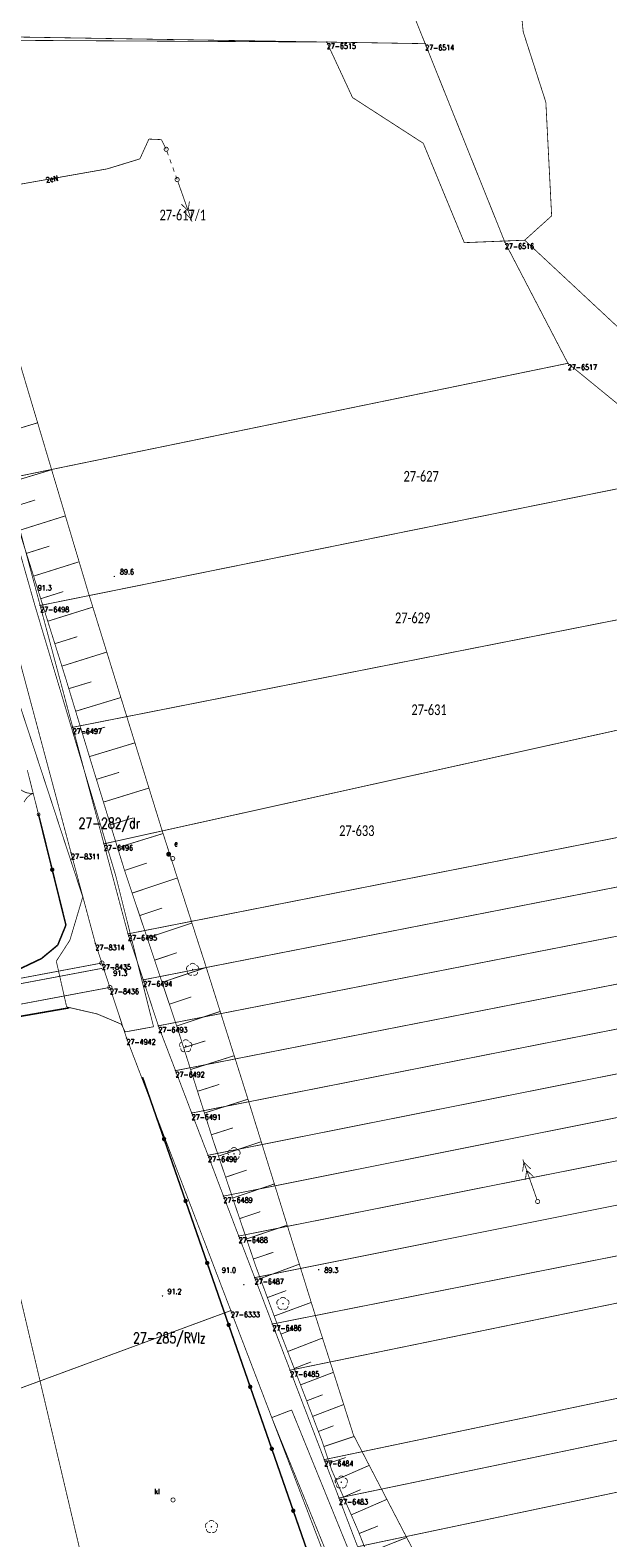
# Model space of a CAD drawing. Header units: metres. Extents: x 7542868 to 7543897, y 5828496 to 5830561.
# Tile 118 of 122: x 7543391 to 7543459, y 5830287 to 5830464. Entities that reach past the tile are written whole.
import ezdxf
from ezdxf.enums import TextEntityAlignment as Align

# ---------------------------------------------------------------- set-up
doc = ezdxf.new("R2010")
doc.units = ezdxf.units.M
doc.header["$MEASUREMENT"] = 0
for name, color, linetype in [('BDOT500_BUBZ_L_1', 7, 'Continuous'), ('BDOT500_KTJZ_L_0', 7, 'Continuous'), ('BDOT500_KTOK_L_1', 7, 'Continuous'), ('BDOT500_KTOK_L_4', 7, 'Continuous'), ('BDOT500_OBOP_T_1', 7, 'Continuous'), ('BDOT500_RTPW_T_0', 7, 'Continuous'), ('GESUT_SUPE_E_T_3', 7, 'Continuous'), ('GESUT_SUPE_L_2', 7, 'Continuous'), ('GESUT_SUPE_L_3', 7, 'Continuous'), ('GESUT_SUPP_L_6', 7, 'Continuous'), ('GESUT_SUSM_L_4', 7, 'Continuous'), ('GESUT_SUSM_T_3', 7, 'Continuous'), ('GESUT_SUUE_E_T_7', 7, 'Continuous'), ('GESUT_SUUE_T_8', 7, 'Continuous'), ('GESUT_SUUK_E_T_3', 7, 'Continuous'), ('GESUT_SUUK_T_2', 7, 'Continuous'), ('GESUT_SUUK_T_4', 7, 'Continuous'), ('GLOWNA_BAZA_DZIALKI', 7, 'Continuous'), ('GLOWNA_BAZA_NUMERY_PUNKTOW', 7, 'Continuous'), ('GLOWNA_BAZA_PUNKTY', 7, 'Continuous'), ('SZUMIN_511-1_DROGA_POM_UZUPEL__', 7, 'Continuous')]:
    doc.layers.add(name, color=color, linetype=linetype)
doc.layers.add('Numery_dzialek', color=7, linetype='Continuous', lineweight=13)
doc.styles.add('Legend', font='calibri.ttf')
doc.styles.add('STYL_ARIAL', font='simplex', dxfattribs={"width": 0.75, "oblique": 0.1})

msp = doc.modelspace()

# ---------------------------------------------------------------- linework, layer by layer
at = {"layer": 'BDOT500_BUBZ_L_1', "color": 7, "const_width": 0.09}
for points in [[(7543398.1219, 5830398.4174), (7543383.8247, 5830446.3355)], [(7543386.6809, 5830416.5316), (7543392.2163, 5830418.2104)], [(7543388.354, 5830411.0149), (7543393.8646, 5830412.6861)], [(7543389.146, 5830408.4033), (7543392.8003, 5830396.809)], [(7543389.1891, 5830408.2667), (7543391.9285, 5830409.1301)], [(7543390.0459, 5830405.5481), (7543395.483, 5830407.2618)], [(7543390.8962, 5830402.8503), (7543393.594, 5830403.7006)], [(7543391.74, 5830400.173), (7543397.0946, 5830401.8606)], [(7543392.5774, 5830397.5161), (7543395.2342, 5830398.3535)], [(7543406.8959, 5830370.1033), (7543398.1219, 5830398.4174)], [(7543392.8003, 5830396.809), (7543395.512, 5830388.1572)], [(7543393.4089, 5830394.8672), (7543398.7074, 5830396.528)], [(7543394.2379, 5830392.2222), (7543396.8829, 5830393.0513)], [(7543395.0656, 5830389.5815), (7543400.347, 5830391.2369)], [(7543395.512, 5830388.1572), (7543398.5837, 5830378.0308)], [(7543395.8825, 5830386.936), (7543398.5321, 5830387.7397)], [(7543396.6886, 5830384.2784), (7543402.0037, 5830385.8907)], [(7543397.4971, 5830381.6129), (7543400.1627, 5830382.4214)], [(7543398.3081, 5830378.9393), (7543403.6552, 5830380.5612)], [(7543398.5837, 5830378.0308), (7543402.4301, 5830365.5729)], [(7543399.1289, 5830376.2648), (7543401.802, 5830377.0902)], [(7543399.9547, 5830373.5904), (7543405.3036, 5830375.2419)], [(7543400.7808, 5830370.9145), (7543403.4567, 5830371.7407)], [(7543401.6078, 5830368.2361), (7543406.9647, 5830369.89)], [(7543412.0529, 5830354.1085), (7543406.8959, 5830370.1033)], [(7543402.4301, 5830365.5729), (7543404.4172, 5830359.6409)], [(7543402.4405, 5830365.5417), (7543405.0636, 5830366.4204)], [(7543403.3313, 5830362.8825), (7543408.6496, 5830364.6641)], [(7543404.2171, 5830360.2384), (7543406.8612, 5830361.1241)], [(7543404.4172, 5830359.6409), (7543408.7805, 5830346.5984)], [(7543405.0972, 5830357.6085), (7543410.3571, 5830359.3682)], [(7543405.9722, 5830354.9928), (7543408.5879, 5830355.8679)], [(7543406.8425, 5830352.3914), (7543412.0453, 5830354.132)], [(7543417.0559, 5830338.2913), (7543412.0529, 5830354.1085)], [(7543407.7057, 5830349.8112), (7543410.2859, 5830350.6744)], [(7543408.5618, 5830347.2521), (7543413.68, 5830348.9644)], [(7543408.7805, 5830346.5984), (7543412.8403, 5830333.831)], [(7543409.3871, 5830344.6909), (7543411.9515, 5830345.5063)], [(7543410.2019, 5830342.1285), (7543415.3267, 5830343.7581)], [(7543411.016, 5830339.568), (7543413.5765, 5830340.3822)], [(7543411.8296, 5830337.0095), (7543416.9466, 5830338.6366)], [(7543424.8719, 5830313.1738), (7543417.0559, 5830338.2913)], [(7543412.6409, 5830334.4581), (7543415.1923, 5830335.2694)], [(7543412.8403, 5830333.831), (7543417.8486, 5830319.0337)], [(7543413.4794, 5830331.9428), (7543418.5024, 5830333.6429)], [(7543414.3191, 5830329.4619), (7543416.7999, 5830330.3016)], [(7543415.1485, 5830327.0113), (7543420.0498, 5830328.6702)], [(7543415.9678, 5830324.5905), (7543418.3886, 5830325.4099)], [(7543416.7772, 5830322.1993), (7543421.5596, 5830323.818)], [(7543417.5766, 5830319.8372), (7543419.9387, 5830320.6367)], [(7543417.8486, 5830319.0337), (7543420.7511, 5830311.1798)], [(7543418.4018, 5830317.5368), (7543422.9869, 5830319.2313)], [(7543419.2274, 5830315.3028), (7543421.4615, 5830316.1284)], [(7543420.032, 5830313.1257), (7543424.3861, 5830314.7349)], [(7543429.349, 5830299.1354), (7543424.8719, 5830313.1738)], [(7543420.7511, 5830311.1798), (7543423.1146, 5830305.0778)], [(7543420.8197, 5830311.0029), (7543422.9311, 5830311.8207)], [(7543421.6133, 5830308.9538), (7543425.7115, 5830310.5411)], [(7543422.3835, 5830306.9652), (7543424.3721, 5830307.7354)], [(7543423.1146, 5830305.0778), (7543425.6361, 5830298.4693)], [(7543423.1306, 5830305.0357), (7543426.9968, 5830306.5109)], [(7543423.8482, 5830303.1552), (7543425.7288, 5830303.8727)], [(7543424.5462, 5830301.3257), (7543428.2052, 5830302.7218)], [(7543425.2254, 5830299.5459), (7543427.0051, 5830300.225)], [(7543425.6361, 5830298.4693), (7543426.7744, 5830295.0546)], [(7543425.8667, 5830297.7778), (7543429.4361, 5830298.9676)], [(7543436.6338, 5830285.0969), (7543429.349, 5830299.1354)], [(7543426.5127, 5830295.8397), (7543428.4507, 5830296.4857)], [(7543426.7744, 5830295.0546), (7543429.8097, 5830288.0828)], [(7543427.295, 5830293.8589), (7543431.2039, 5830295.5608)], [(7543428.1759, 5830291.8355), (7543430.1993, 5830292.7164)], [(7543429.0879, 5830289.7406), (7543433.2776, 5830291.5647)], [(7543429.8097, 5830288.0828), (7543434.4576, 5830276.4157)], [(7543430.0218, 5830287.5504), (7543432.2339, 5830288.4317)], [(7543430.9494, 5830285.222), (7543435.6062, 5830287.0772)]]:
    msp.add_lwpolyline(points, dxfattribs=at)
at = {"layer": 'BDOT500_KTJZ_L_0', "color": 7, "const_width": 0.09}
for points in [[(7543378.4286, 5830444.2276), (7543391.9016, 5830396.7042)], [(7543397.5212, 5830362.4282), (7543385.8003, 5830398.192)], [(7543391.9016, 5830396.7042), (7543401.3943, 5830364.9456)], [(7543401.3943, 5830364.9456), (7543405.8447, 5830347.1639)], [(7543396.0064, 5830357.3369), (7543397.5212, 5830362.4282)], [(7543394.4133, 5830354.8754), (7543396.0064, 5830357.3369)], [(7543395.631, 5830349.4931), (7543394.4133, 5830354.8754)], [(7543399.2173, 5830348.6679), (7543395.631, 5830349.4931)], [(7543402.0461, 5830347.4675), (7543399.2173, 5830348.6679)], [(7543402.5229, 5830346.5557), (7543402.0461, 5830347.4675)], [(7543402.5229, 5830346.5557), (7543405.8447, 5830347.1639)], [(7543419.74, 5830301.18), (7543422.08, 5830302.08)], [(7543422.08, 5830302.08), (7543428.69, 5830285.82)], [(7543426.39, 5830284.8), (7543419.74, 5830301.18)]]:
    msp.add_lwpolyline(points, dxfattribs=at)
at = {"layer": 'BDOT500_KTOK_L_1', "color": 7, "const_width": 0.09}
for points in [[(7543391.5112, 5830375.3502), (7543391.0063, 5830377.3451)], [(7543391.6952, 5830374.6231), (7543391.3112, 5830374.6181), (7543390.9333, 5830374.6865), (7543390.5755, 5830374.826), (7543390.2509, 5830375.0312)], [(7543390.6189, 5830373.5771), (7543390.8068, 5830373.912), (7543391.0552, 5830374.2049), (7543391.355, 5830374.4448), (7543391.6952, 5830374.6231)], [(7543391.8792, 5830373.896), (7543391.5112, 5830375.3502)], [(7543392.3227, 5830372.1435), (7543391.8179, 5830374.1384)], [(7543392.1882, 5830372.0395), (7543392.1529, 5830372.1503), (7543392.197, 5830372.2579), (7543392.3, 5830372.3119), (7543392.4136, 5830372.2872), (7543392.4847, 5830372.1952), (7543392.48, 5830372.079), (7543392.4018, 5830371.9929), (7543392.2865, 5830371.9774), (7543392.1882, 5830372.0395)]]:
    msp.add_lwpolyline(points, dxfattribs=at)
at = {"layer": 'BDOT500_KTOK_L_4', "color": 7, "const_width": 0.175}
for points in [[(7543392.3227, 5830372.1435), (7543393.9333, 5830365.6337)], [(7543393.7988, 5830365.5297), (7543393.7635, 5830365.6405), (7543393.8076, 5830365.7481), (7543393.9105, 5830365.8022), (7543394.0242, 5830365.7774), (7543394.0953, 5830365.6854), (7543394.0906, 5830365.5692), (7543394.0124, 5830365.4832), (7543393.8971, 5830365.4676), (7543393.7988, 5830365.5297)], [(7543393.9333, 5830365.6337), (7543395.5439, 5830359.1239)], [(7543395.5439, 5830359.1239), (7543394.5802, 5830356.7669)], [(7543394.5802, 5830356.7669), (7543392.6709, 5830355.1833)], [(7543392.6709, 5830355.1833), (7543390.0691, 5830353.945)], [(7543388.2299, 5830348.0463), (7543395.9318, 5830349.3852)], [(7543407.0822, 5830333.9522), (7543404.55, 5830341.24)], [(7543406.9477, 5830333.8483), (7543406.9124, 5830333.959), (7543406.9565, 5830334.0666), (7543407.0594, 5830334.1207), (7543407.1731, 5830334.0959), (7543407.2442, 5830334.0039), (7543407.2395, 5830333.8877), (7543407.1612, 5830333.8017), (7543407.046, 5830333.7861), (7543406.9477, 5830333.8483)], [(7543409.6144, 5830326.6644), (7543407.0822, 5830333.9522)], [(7543409.4799, 5830326.5605), (7543409.4446, 5830326.6713), (7543409.4887, 5830326.7789), (7543409.5917, 5830326.8329), (7543409.7053, 5830326.8081), (7543409.7764, 5830326.7161), (7543409.7717, 5830326.5999), (7543409.6935, 5830326.5139), (7543409.5782, 5830326.4983), (7543409.4799, 5830326.5605)], [(7543412.1467, 5830319.3767), (7543409.6144, 5830326.6644)], [(7543412.0122, 5830319.2727), (7543411.9768, 5830319.3835), (7543412.0209, 5830319.4911), (7543412.1239, 5830319.5451), (7543412.2375, 5830319.5204), (7543412.3086, 5830319.4284), (7543412.304, 5830319.3122), (7543412.2257, 5830319.2262), (7543412.1105, 5830319.2106), (7543412.0122, 5830319.2727)], [(7543414.6789, 5830312.0889), (7543412.1467, 5830319.3767)], [(7543414.5444, 5830311.9849), (7543414.509, 5830312.0957), (7543414.5532, 5830312.2033), (7543414.6561, 5830312.2574), (7543414.7697, 5830312.2326), (7543414.8408, 5830312.1406), (7543414.8362, 5830312.0244), (7543414.7579, 5830311.9384), (7543414.6427, 5830311.9228), (7543414.5444, 5830311.9849)], [(7543417.2111, 5830304.8011), (7543414.6789, 5830312.0889)], [(7543417.0766, 5830304.6972), (7543417.0412, 5830304.8079), (7543417.0854, 5830304.9155), (7543417.1883, 5830304.9696), (7543417.3019, 5830304.9448), (7543417.3731, 5830304.8528), (7543417.3684, 5830304.7366), (7543417.2901, 5830304.6506), (7543417.1749, 5830304.635), (7543417.0766, 5830304.6972)], [(7543419.7433, 5830297.5133), (7543417.2111, 5830304.8011)], [(7543419.6088, 5830297.4094), (7543419.5735, 5830297.5202), (7543419.6176, 5830297.6277), (7543419.7206, 5830297.6818), (7543419.8342, 5830297.657), (7543419.9053, 5830297.565), (7543419.9006, 5830297.4488), (7543419.8224, 5830297.3628), (7543419.7071, 5830297.3472), (7543419.6088, 5830297.4094)], [(7543422.2756, 5830290.2256), (7543419.7433, 5830297.5133)], [(7543422.141, 5830290.1216), (7543422.1057, 5830290.2324), (7543422.1498, 5830290.34), (7543422.2528, 5830290.394), (7543422.3664, 5830290.3693), (7543422.4375, 5830290.2772), (7543422.4328, 5830290.161), (7543422.3546, 5830290.075), (7543422.2393, 5830290.0595), (7543422.141, 5830290.1216)], [(7543424.8078, 5830282.9378), (7543422.2756, 5830290.2256)]]:
    msp.add_lwpolyline(points, dxfattribs=at)
at = {"layer": 'BDOT500_OBOP_T_1', "color": 3, "const_width": 0.09}
for points in [[(7543410.1174, 5830354.4523), (7543410.2546, 5830354.589), (7543410.4417, 5830354.639), (7543410.6288, 5830354.589), (7543410.766, 5830354.4523)], [(7543409.8058, 5830353.7546), (7543409.7182, 5830353.9273), (7543409.7284, 5830354.1207), (7543409.8338, 5830354.2832), (7543410.0062, 5830354.3715)], [(7543410.373, 5830353.2426), (7543410.1817, 5830353.2127), (7543410.0009, 5830353.2822), (7543409.879, 5830353.4326), (7543409.8483, 5830353.6238)], [(7543410.4417, 5830353.934), (7543410.4736, 5830353.9208), (7543410.4867, 5830353.889), (7543410.4736, 5830353.8572), (7543410.4417, 5830353.844), (7543410.4099, 5830353.8572), (7543410.3967, 5830353.889), (7543410.4099, 5830353.9208), (7543410.4417, 5830353.934)], [(7543411.0352, 5830353.6238), (7543411.0045, 5830353.4326), (7543410.8826, 5830353.2822), (7543410.7018, 5830353.2127), (7543410.5105, 5830353.2426)], [(7543410.8773, 5830354.3715), (7543411.0497, 5830354.2832), (7543411.1551, 5830354.1207), (7543411.1653, 5830353.9273), (7543411.0777, 5830353.7546)], [(7543409.3064, 5830345.4572), (7543409.4436, 5830345.5939), (7543409.6307, 5830345.6439), (7543409.8178, 5830345.5939), (7543409.955, 5830345.4572)], [(7543408.9948, 5830344.7595), (7543408.9072, 5830344.9322), (7543408.9174, 5830345.1256), (7543409.0228, 5830345.2881), (7543409.1952, 5830345.3764)], [(7543409.562, 5830344.2475), (7543409.3706, 5830344.2176), (7543409.1899, 5830344.2871), (7543409.0679, 5830344.4375), (7543409.0373, 5830344.6287)], [(7543409.6307, 5830344.9389), (7543409.6625, 5830344.9257), (7543409.6757, 5830344.8939), (7543409.6625, 5830344.8621), (7543409.6307, 5830344.8489), (7543409.5989, 5830344.8621), (7543409.5857, 5830344.8939), (7543409.5989, 5830344.9257), (7543409.6307, 5830344.9389)], [(7543410.2242, 5830344.6287), (7543410.1935, 5830344.4375), (7543410.0715, 5830344.2871), (7543409.8908, 5830344.2176), (7543409.6995, 5830344.2475)], [(7543410.0663, 5830345.3764), (7543410.2387, 5830345.2881), (7543410.344, 5830345.1256), (7543410.3543, 5830344.9322), (7543410.2667, 5830344.7595)], [(7543414.672, 5830332.0779), (7543414.5844, 5830332.2506), (7543414.5946, 5830332.444), (7543414.7, 5830332.6065), (7543414.8724, 5830332.6948)], [(7543415.2392, 5830331.5659), (7543415.0479, 5830331.536), (7543414.8671, 5830331.6055), (7543414.7452, 5830331.7559), (7543414.7145, 5830331.9471)], [(7543414.9836, 5830332.7756), (7543415.1208, 5830332.9123), (7543415.3079, 5830332.9623), (7543415.495, 5830332.9123), (7543415.6322, 5830332.7756)], [(7543415.3079, 5830332.2573), (7543415.3398, 5830332.2441), (7543415.3529, 5830332.2123), (7543415.3398, 5830332.1804), (7543415.3079, 5830332.1673), (7543415.2761, 5830332.1804), (7543415.2629, 5830332.2123), (7543415.2761, 5830332.2441), (7543415.3079, 5830332.2573)], [(7543415.9014, 5830331.9471), (7543415.8707, 5830331.7559), (7543415.7488, 5830331.6055), (7543415.568, 5830331.536), (7543415.3767, 5830331.5659)], [(7543415.7435, 5830332.6948), (7543415.9159, 5830332.6065), (7543416.0213, 5830332.444), (7543416.0315, 5830332.2506), (7543415.9439, 5830332.0779)], [(7543420.423, 5830314.4564), (7543420.3354, 5830314.6291), (7543420.3456, 5830314.8225), (7543420.451, 5830314.985), (7543420.6234, 5830315.0732)], [(7543420.9902, 5830313.9444), (7543420.7988, 5830313.9144), (7543420.6181, 5830313.984), (7543420.4961, 5830314.1344), (7543420.4655, 5830314.3256)], [(7543420.7346, 5830315.1541), (7543420.8718, 5830315.2908), (7543421.0589, 5830315.3408), (7543421.246, 5830315.2908), (7543421.3832, 5830315.1541)], [(7543421.0589, 5830314.6357), (7543421.0907, 5830314.6225), (7543421.1039, 5830314.5907), (7543421.0907, 5830314.5589), (7543421.0589, 5830314.5457), (7543421.0271, 5830314.5589), (7543421.0139, 5830314.5907), (7543421.0271, 5830314.6225), (7543421.0589, 5830314.6357)], [(7543421.6524, 5830314.3256), (7543421.6217, 5830314.1344), (7543421.4997, 5830313.984), (7543421.319, 5830313.9144), (7543421.1277, 5830313.9444)], [(7543421.4945, 5830315.0732), (7543421.6668, 5830314.985), (7543421.7722, 5830314.8225), (7543421.7825, 5830314.6291), (7543421.6949, 5830314.4564)], [(7543427.5915, 5830294.1409), (7543427.7287, 5830294.2776), (7543427.9158, 5830294.3276), (7543428.1029, 5830294.2776), (7543428.2401, 5830294.1409)], [(7543427.2799, 5830293.4432), (7543427.1923, 5830293.616), (7543427.2025, 5830293.8093), (7543427.3079, 5830293.9718), (7543427.4803, 5830294.0601)], [(7543427.8471, 5830292.9312), (7543427.6558, 5830292.9013), (7543427.475, 5830292.9708), (7543427.353, 5830293.1212), (7543427.3224, 5830293.3124)], [(7543427.9158, 5830293.6226), (7543427.9476, 5830293.6094), (7543427.9608, 5830293.5776), (7543427.9476, 5830293.5458), (7543427.9158, 5830293.5326), (7543427.884, 5830293.5458), (7543427.8708, 5830293.5776), (7543427.884, 5830293.6094), (7543427.9158, 5830293.6226)], [(7543428.5093, 5830293.3124), (7543428.4786, 5830293.1212), (7543428.3566, 5830292.9708), (7543428.1759, 5830292.9013), (7543427.9846, 5830292.9312)], [(7543428.3514, 5830294.0601), (7543428.5238, 5830293.9718), (7543428.6291, 5830293.8093), (7543428.6394, 5830293.616), (7543428.5518, 5830293.4432)], [(7543412.3294, 5830288.9061), (7543412.4666, 5830289.0428), (7543412.6537, 5830289.0928), (7543412.8408, 5830289.0428), (7543412.978, 5830288.9061)], [(7543412.0177, 5830288.2084), (7543411.9301, 5830288.3811), (7543411.9403, 5830288.5745), (7543412.0457, 5830288.737), (7543412.2181, 5830288.8252)], [(7543412.5849, 5830287.6964), (7543412.3936, 5830287.6665), (7543412.2128, 5830287.736), (7543412.0909, 5830287.8864), (7543412.0602, 5830288.0776)], [(7543412.6537, 5830288.3877), (7543412.6855, 5830288.3746), (7543412.6987, 5830288.3427), (7543412.6855, 5830288.3109), (7543412.6537, 5830288.2977), (7543412.6218, 5830288.3109), (7543412.6087, 5830288.3427), (7543412.6218, 5830288.3746), (7543412.6537, 5830288.3877)], [(7543413.2471, 5830288.0776), (7543413.2164, 5830287.8864), (7543413.0945, 5830287.736), (7543412.9137, 5830287.6665), (7543412.7224, 5830287.6964)], [(7543413.0892, 5830288.8252), (7543413.2616, 5830288.737), (7543413.367, 5830288.5745), (7543413.3772, 5830288.3811), (7543413.2896, 5830288.2084)]]:
    msp.add_lwpolyline(points, dxfattribs=at)
at = {"layer": 'BDOT500_RTPW_T_0', "color": 7, "const_width": 0.075}
for points in [[(7543401.2842, 5830400.1298), (7543401.271, 5830400.098), (7543401.2392, 5830400.0848), (7543401.2074, 5830400.098), (7543401.1942, 5830400.1298), (7543401.2074, 5830400.1616), (7543401.2392, 5830400.1748), (7543401.271, 5830400.1616), (7543401.2842, 5830400.1298)], [(7543392.555, 5830396.72), (7543392.5418, 5830396.6882), (7543392.51, 5830396.675), (7543392.4782, 5830396.6882), (7543392.465, 5830396.72), (7543392.4782, 5830396.7518), (7543392.51, 5830396.765), (7543392.5418, 5830396.7518), (7543392.555, 5830396.72)], [(7543401.1559, 5830353.9319), (7543401.1427, 5830353.9001), (7543401.1109, 5830353.8869), (7543401.0791, 5830353.9001), (7543401.0659, 5830353.9319), (7543401.0791, 5830353.9637), (7543401.1109, 5830353.9769), (7543401.1427, 5830353.9637), (7543401.1559, 5830353.9319)], [(7543425.3058, 5830318.5848), (7543425.2926, 5830318.553), (7543425.2608, 5830318.5398), (7543425.229, 5830318.553), (7543425.2158, 5830318.5848), (7543425.229, 5830318.6166), (7543425.2608, 5830318.6298), (7543425.2926, 5830318.6166), (7543425.3058, 5830318.5848)], [(7543406.9445, 5830315.4964), (7543406.9313, 5830315.4646), (7543406.8995, 5830315.4514), (7543406.8677, 5830315.4646), (7543406.8545, 5830315.4964), (7543406.8677, 5830315.5282), (7543406.8995, 5830315.5414), (7543406.9313, 5830315.5282), (7543406.9445, 5830315.4964)], [(7543416.5068, 5830316.8132), (7543416.4936, 5830316.7814), (7543416.4618, 5830316.7682), (7543416.43, 5830316.7814), (7543416.4168, 5830316.8132), (7543416.43, 5830316.845), (7543416.4618, 5830316.8582), (7543416.4936, 5830316.845), (7543416.5068, 5830316.8132)]]:
    msp.add_lwpolyline(points, dxfattribs=at)
at = {"layer": 'GESUT_SUPE_L_2', "color": 1, "const_width": 0.09}
for points in [[(7543410.3668, 5830441.871), (7543408.7043, 5830446.5865)], [(7543409.9179, 5830443.1442), (7543409.1139, 5830443.921)], [(7543409.9179, 5830443.1442), (7543410.057, 5830444.2536)], [(7543410.2504, 5830442.2011), (7543410.3895, 5830443.3105)], [(7543410.2504, 5830442.2011), (7543409.4464, 5830442.9779)], [(7543450.9228, 5830326.8421), (7543449.2602, 5830331.5576)], [(7543449.2376, 5830330.1181), (7543449.3766, 5830331.2275)], [(7543450.1807, 5830330.4506), (7543449.3766, 5830331.2275)], [(7543449.5701, 5830329.175), (7543449.7091, 5830330.2844)], [(7543450.5132, 5830329.5075), (7543449.7091, 5830330.2844)]]:
    msp.add_lwpolyline(points, dxfattribs=at)
at = {"layer": 'GESUT_SUPE_L_3', "color": 1, "const_width": 0.09}
for points in [[(7543404.2405, 5830449.2581), (7543405.2975, 5830451.5859)], [(7543405.2975, 5830451.5859), (7543406.7731, 5830451.5221)], [(7543406.7731, 5830451.5221), (7543407.3311, 5830450.3888)], [(7543400.4231, 5830448.0854), (7543404.2405, 5830449.2581)], [(7543381.2167, 5830444.6951), (7543400.4231, 5830448.0854)]]:
    msp.add_lwpolyline(points, dxfattribs=at)
at = {"layer": 'GESUT_SUPP_L_6', "color": 30, "const_width": 0.09}
msp.add_lwpolyline([(7543345.6888, 5830343.842), (7543399.7848, 5830354.0305)], dxfattribs=at)
at = {"layer": 'GESUT_SUSM_L_4', "color": 7, "const_width": 0.09}
for points in [[(7543407.1333, 5830450.236), (7543407.082, 5830450.3672), (7543407.1099, 5830450.5053), (7543407.2079, 5830450.6064), (7543407.3451, 5830450.6385), (7543407.4778, 5830450.5913), (7543407.564, 5830450.4798), (7543407.5762, 5830450.3395), (7543407.5106, 5830450.2148), (7543407.388, 5830450.1454), (7543407.2474, 5830450.1533), (7543407.1333, 5830450.236)], [(7543407.4161, 5830450.1538), (7543407.5862, 5830449.6836)], [(7543407.7599, 5830449.2033), (7543407.9336, 5830448.7231)], [(7543408.1073, 5830448.2429), (7543408.281, 5830447.7627)], [(7543408.4233, 5830446.6694), (7543408.3721, 5830446.8006), (7543408.3999, 5830446.9387), (7543408.498, 5830447.0398), (7543408.6351, 5830447.0719), (7543408.7679, 5830447.0247), (7543408.854, 5830446.9133), (7543408.8662, 5830446.7729), (7543408.8006, 5830446.6483), (7543408.678, 5830446.5789), (7543408.5374, 5830446.5867), (7543408.4233, 5830446.6694)], [(7543408.4511, 5830447.2925), (7543408.6211, 5830446.8223)]]:
    msp.add_lwpolyline(points, dxfattribs=at)
at = {"layer": 'GESUT_SUSM_T_3', "color": 7, "const_width": 0.09}
for points in [[(7543408.1013, 5830367.2026), (7543408.2365, 5830367.1629), (7543408.3287, 5830367.0564), (7543408.3488, 5830366.917), (7543408.2903, 5830366.7889), (7543408.1718, 5830366.7127), (7543408.0309, 5830366.7127), (7543407.9124, 5830366.7889), (7543407.8539, 5830366.917), (7543407.8739, 5830367.0564), (7543407.9662, 5830367.1629), (7543408.1013, 5830367.2026)], [(7543451.0059, 5830326.8563), (7543451.1411, 5830326.8166), (7543451.2333, 5830326.7102), (7543451.2534, 5830326.5707), (7543451.1949, 5830326.4426), (7543451.0764, 5830326.3664), (7543450.9355, 5830326.3664), (7543450.817, 5830326.4426), (7543450.7585, 5830326.5707), (7543450.7785, 5830326.7102), (7543450.8708, 5830326.8166), (7543451.0059, 5830326.8563)]]:
    msp.add_lwpolyline(points, dxfattribs=at)
at = {"layer": 'GESUT_SUUE_T_8', "color": 7, "const_width": 0.09}
for points in [[(7543407.6231, 5830367.7063), (7543407.7583, 5830367.6666), (7543407.8506, 5830367.5602), (7543407.8706, 5830367.4207), (7543407.8121, 5830367.2926), (7543407.6936, 5830367.2164), (7543407.5527, 5830367.2164), (7543407.4342, 5830367.2926), (7543407.3757, 5830367.4207), (7543407.3957, 5830367.5602), (7543407.488, 5830367.6666), (7543407.6231, 5830367.7063)], [(7543407.6231, 5830367.6813), (7543407.7554, 5830367.6383), (7543407.8371, 5830367.5258), (7543407.8371, 5830367.3868), (7543407.7554, 5830367.2743), (7543407.6231, 5830367.2313), (7543407.4909, 5830367.2743), (7543407.4092, 5830367.3868), (7543407.4092, 5830367.5258), (7543407.4909, 5830367.6383), (7543407.6231, 5830367.6813)], [(7543407.6231, 5830367.6563), (7543407.7517, 5830367.6095), (7543407.8201, 5830367.491), (7543407.7964, 5830367.3563), (7543407.6916, 5830367.2684), (7543407.5547, 5830367.2684), (7543407.4499, 5830367.3563), (7543407.4262, 5830367.491), (7543407.4946, 5830367.6095), (7543407.6231, 5830367.6563)], [(7543407.6231, 5830367.6313), (7543407.7356, 5830367.5904), (7543407.7955, 5830367.4867), (7543407.7747, 5830367.3688), (7543407.683, 5830367.2919), (7543407.5633, 5830367.2919), (7543407.4716, 5830367.3688), (7543407.4508, 5830367.4867), (7543407.5107, 5830367.5904), (7543407.6231, 5830367.6313)], [(7543407.6231, 5830367.6063), (7543407.7292, 5830367.5624), (7543407.7731, 5830367.4563), (7543407.7292, 5830367.3502), (7543407.6231, 5830367.3063), (7543407.5171, 5830367.3502), (7543407.4731, 5830367.4563), (7543407.5171, 5830367.5624), (7543407.6231, 5830367.6063)], [(7543407.6231, 5830367.5813), (7543407.7115, 5830367.5447), (7543407.7481, 5830367.4563), (7543407.7115, 5830367.3679), (7543407.6231, 5830367.3313), (7543407.5348, 5830367.3679), (7543407.4981, 5830367.4563), (7543407.5348, 5830367.5447), (7543407.6231, 5830367.5813)], [(7543407.6231, 5830367.5563), (7543407.6939, 5830367.527), (7543407.7231, 5830367.4563), (7543407.6939, 5830367.3856), (7543407.6231, 5830367.3563), (7543407.5524, 5830367.3856), (7543407.5231, 5830367.4563), (7543407.5524, 5830367.527), (7543407.6231, 5830367.5563)], [(7543407.6231, 5830367.5313), (7543407.6762, 5830367.5093), (7543407.6981, 5830367.4563), (7543407.6762, 5830367.4033), (7543407.6231, 5830367.3813), (7543407.5701, 5830367.4033), (7543407.5481, 5830367.4563), (7543407.5701, 5830367.5093), (7543407.6231, 5830367.5313)], [(7543407.6231, 5830367.5063), (7543407.6585, 5830367.4917), (7543407.6731, 5830367.4563), (7543407.6585, 5830367.421), (7543407.6231, 5830367.4063), (7543407.5878, 5830367.421), (7543407.5731, 5830367.4563), (7543407.5878, 5830367.4917), (7543407.6231, 5830367.5063)], [(7543407.6231, 5830367.4813), (7543407.6408, 5830367.474), (7543407.6481, 5830367.4563), (7543407.6408, 5830367.4386), (7543407.6231, 5830367.4313), (7543407.6055, 5830367.4386), (7543407.5981, 5830367.4563), (7543407.6055, 5830367.474), (7543407.6231, 5830367.4813)], [(7543407.6231, 5830367.4635), (7543407.6282, 5830367.4614), (7543407.6303, 5830367.4563), (7543407.6282, 5830367.4513), (7543407.6231, 5830367.4492), (7543407.6181, 5830367.4513), (7543407.616, 5830367.4563), (7543407.6181, 5830367.4614), (7543407.6231, 5830367.4635)]]:
    msp.add_lwpolyline(points, dxfattribs=at)
at = {"layer": 'GESUT_SUUK_T_2', "color": 34, "const_width": 0.09}
msp.add_lwpolyline([(7543408.1369, 5830291.7414), (7543408.272, 5830291.7017), (7543408.3643, 5830291.5953), (7543408.3843, 5830291.4558), (7543408.3258, 5830291.3277), (7543408.2073, 5830291.2515), (7543408.0664, 5830291.2515), (7543407.9479, 5830291.3277), (7543407.8894, 5830291.4558), (7543407.9095, 5830291.5953), (7543408.0017, 5830291.7017), (7543408.1369, 5830291.7414)], dxfattribs=at)
at = {"layer": 'GESUT_SUUK_T_4', "color": 7, "const_width": 0.09}
msp.add_lwpolyline([(7543408.1369, 5830291.7414), (7543408.272, 5830291.7017), (7543408.3643, 5830291.5953), (7543408.3843, 5830291.4558), (7543408.3258, 5830291.3277), (7543408.2073, 5830291.2515), (7543408.0664, 5830291.2515), (7543407.9479, 5830291.3277), (7543407.8894, 5830291.4558), (7543407.9095, 5830291.5953), (7543408.0017, 5830291.7017), (7543408.1369, 5830291.7414)], dxfattribs=at)
at = {"layer": 'GLOWNA_BAZA_DZIALKI', "color": 92, "lineweight": 20, "const_width": 0.09}
for points in [[(7543437.78, 5830462.81), (7543405.34, 5830543.54)], [(7543382.62, 5830463.71), (7543426.21, 5830463)], [(7543426.21, 5830463), (7543437.78, 5830462.81)], [(7543447.16, 5830439.44), (7543437.78, 5830462.81)], [(7543454.56, 5830425.21), (7543447.16, 5830439.44)], [(7543388.53, 5830411.62), (7543454.56, 5830425.21)], [(7543454.56, 5830425.21), (7543470.19, 5830412.43)], [(7543392.51, 5830396.72), (7543388.53, 5830411.62)], [(7543392.51, 5830396.72), (7543470.19, 5830412.43)], [(7543404.63, 5830352.68), (7543689.03, 5830408.42)], [(7543406.41, 5830347.27), (7543692.17, 5830403.14)], [(7543396.34, 5830382.39), (7543482.3, 5830399.36)], [(7543396.14, 5830367.64), (7543387.87, 5830398.59)], [(7543408.43, 5830342), (7543695.12, 5830398.22)], [(7543396.34, 5830382.39), (7543392.51, 5830396.72)], [(7543410.33, 5830337.01), (7543697.75, 5830393.82)], [(7543412.25, 5830332.04), (7543700.38, 5830389.42)], [(7543400.01, 5830368.68), (7543486.19, 5830387.77)], [(7543414.07, 5830327.24), (7543702.91, 5830384.91)], [(7543400.01, 5830368.68), (7543396.34, 5830382.39)], [(7543415.86, 5830322.54), (7543705.54, 5830380.2)], [(7543402.84, 5830358.09), (7543490.37, 5830375.33)], [(7543417.74, 5830317.65), (7543708.03, 5830375.77)], [(7543419.82, 5830312.19), (7543711.35, 5830369.86)], [(7543399.01, 5830356.95), (7543396.14, 5830367.64)], [(7543402.84, 5830358.09), (7543400.01, 5830368.68)], [(7543421.9, 5830306.76), (7543713.19, 5830366.57)], [(7543404.63, 5830352.68), (7543402.84, 5830358.09)], [(7543399.77, 5830354.66), (7543399.01, 5830356.95)], [(7543425.92, 5830296.24), (7543718.32, 5830357.45)], [(7543354.27, 5830346.11), (7543399.77, 5830354.66)], [(7543400.71, 5830351.79), (7543399.77, 5830354.66)], [(7543427.65, 5830291.73), (7543720.94, 5830352.76)], [(7543400.71, 5830351.79), (7543358.62, 5830343.88)], [(7543402.67, 5830345.84), (7543400.71, 5830351.79)], [(7543406.41, 5830347.27), (7543404.63, 5830352.68)], [(7543429.84, 5830285.99), (7543723.72, 5830347.8)], [(7543414.93, 5830313.77), (7543402.67, 5830345.84)], [(7543408.43, 5830342), (7543406.41, 5830347.27)], [(7543410.33, 5830337.01), (7543408.43, 5830342)], [(7543412.25, 5830332.04), (7543410.33, 5830337.01)], [(7543414.07, 5830327.24), (7543412.25, 5830332.04)], [(7543415.86, 5830322.54), (7543414.07, 5830327.24)], [(7543417.74, 5830317.65), (7543415.86, 5830322.54)], [(7543419.82, 5830312.19), (7543417.74, 5830317.65)], [(7543369.65, 5830297.06), (7543414.93, 5830313.77)], [(7543430.72, 5830272.48), (7543414.93, 5830313.77)], [(7543421.9, 5830306.76), (7543419.82, 5830312.19)], [(7543425.92, 5830296.24), (7543421.9, 5830306.76)], [(7543427.65, 5830291.73), (7543425.92, 5830296.24)], [(7543429.84, 5830285.99), (7543427.65, 5830291.73)]]:
    msp.add_lwpolyline(points, dxfattribs=at)
at = {"layer": 'GLOWNA_BAZA_PUNKTY', "color": 7, "const_width": 0.09}
for points in [[(7543426.21, 5830463.045), (7543426.2418, 5830463.0318), (7543426.255, 5830463), (7543426.2418, 5830462.9682), (7543426.21, 5830462.955), (7543426.1782, 5830462.9682), (7543426.165, 5830463), (7543426.1782, 5830463.0318), (7543426.21, 5830463.045)], [(7543437.78, 5830462.855), (7543437.8118, 5830462.8418), (7543437.825, 5830462.81), (7543437.8118, 5830462.7782), (7543437.78, 5830462.765), (7543437.7482, 5830462.7782), (7543437.735, 5830462.81), (7543437.7482, 5830462.8418), (7543437.78, 5830462.855)], [(7543447.16, 5830439.485), (7543447.1918, 5830439.4718), (7543447.205, 5830439.44), (7543447.1918, 5830439.4082), (7543447.16, 5830439.395), (7543447.1282, 5830439.4082), (7543447.115, 5830439.44), (7543447.1282, 5830439.4718), (7543447.16, 5830439.485)], [(7543454.56, 5830425.255), (7543454.5918, 5830425.2418), (7543454.605, 5830425.21), (7543454.5918, 5830425.1782), (7543454.56, 5830425.165), (7543454.5282, 5830425.1782), (7543454.515, 5830425.21), (7543454.5282, 5830425.2418), (7543454.56, 5830425.255)], [(7543392.51, 5830396.765), (7543392.5418, 5830396.7518), (7543392.555, 5830396.72), (7543392.5418, 5830396.6882), (7543392.51, 5830396.675), (7543392.4782, 5830396.6882), (7543392.465, 5830396.72), (7543392.4782, 5830396.7518), (7543392.51, 5830396.765)], [(7543396.34, 5830382.435), (7543396.3718, 5830382.4218), (7543396.385, 5830382.39), (7543396.3718, 5830382.3582), (7543396.34, 5830382.345), (7543396.3082, 5830382.3582), (7543396.295, 5830382.39), (7543396.3082, 5830382.4218), (7543396.34, 5830382.435)], [(7543400.01, 5830368.725), (7543400.0418, 5830368.7118), (7543400.055, 5830368.68), (7543400.0418, 5830368.6482), (7543400.01, 5830368.635), (7543399.9782, 5830368.6482), (7543399.965, 5830368.68), (7543399.9782, 5830368.7118), (7543400.01, 5830368.725)], [(7543396.14, 5830367.685), (7543396.1718, 5830367.6718), (7543396.185, 5830367.64), (7543396.1718, 5830367.6082), (7543396.14, 5830367.595), (7543396.1082, 5830367.6082), (7543396.095, 5830367.64), (7543396.1082, 5830367.6718), (7543396.14, 5830367.685)], [(7543402.84, 5830358.135), (7543402.8718, 5830358.1218), (7543402.885, 5830358.09), (7543402.8718, 5830358.0582), (7543402.84, 5830358.045), (7543402.8082, 5830358.0582), (7543402.795, 5830358.09), (7543402.8082, 5830358.1218), (7543402.84, 5830358.135)], [(7543399.01, 5830356.995), (7543399.0418, 5830356.9818), (7543399.055, 5830356.95), (7543399.0418, 5830356.9182), (7543399.01, 5830356.905), (7543398.9782, 5830356.9182), (7543398.965, 5830356.95), (7543398.9782, 5830356.9818), (7543399.01, 5830356.995)], [(7543399.77, 5830354.91), (7543399.9052, 5830354.8703), (7543399.9974, 5830354.7639), (7543400.0175, 5830354.6244), (7543399.9589, 5830354.4963), (7543399.8404, 5830354.4201), (7543399.6996, 5830354.4201), (7543399.5811, 5830354.4963), (7543399.5225, 5830354.6244), (7543399.5426, 5830354.7639), (7543399.6348, 5830354.8703), (7543399.77, 5830354.91)], [(7543404.63, 5830352.725), (7543404.6618, 5830352.7118), (7543404.675, 5830352.68), (7543404.6618, 5830352.6482), (7543404.63, 5830352.635), (7543404.5982, 5830352.6482), (7543404.585, 5830352.68), (7543404.5982, 5830352.7118), (7543404.63, 5830352.725)], [(7543400.71, 5830352.04), (7543400.8452, 5830352.0003), (7543400.9374, 5830351.8939), (7543400.9575, 5830351.7544), (7543400.8989, 5830351.6263), (7543400.7804, 5830351.5501), (7543400.6396, 5830351.5501), (7543400.5211, 5830351.6263), (7543400.4625, 5830351.7544), (7543400.4826, 5830351.8939), (7543400.5748, 5830352.0003), (7543400.71, 5830352.04)], [(7543402.67, 5830345.885), (7543402.7018, 5830345.8718), (7543402.715, 5830345.84), (7543402.7018, 5830345.8082), (7543402.67, 5830345.795), (7543402.6382, 5830345.8082), (7543402.625, 5830345.84), (7543402.6382, 5830345.8718), (7543402.67, 5830345.885)], [(7543406.41, 5830347.315), (7543406.4418, 5830347.3018), (7543406.455, 5830347.27), (7543406.4418, 5830347.2382), (7543406.41, 5830347.225), (7543406.3782, 5830347.2382), (7543406.365, 5830347.27), (7543406.3782, 5830347.3018), (7543406.41, 5830347.315)], [(7543408.43, 5830342.045), (7543408.4618, 5830342.0318), (7543408.475, 5830342), (7543408.4618, 5830341.9682), (7543408.43, 5830341.955), (7543408.3982, 5830341.9682), (7543408.385, 5830342), (7543408.3982, 5830342.0318), (7543408.43, 5830342.045)], [(7543410.33, 5830337.055), (7543410.3618, 5830337.0418), (7543410.375, 5830337.01), (7543410.3618, 5830336.9782), (7543410.33, 5830336.965), (7543410.2982, 5830336.9782), (7543410.285, 5830337.01), (7543410.2982, 5830337.0418), (7543410.33, 5830337.055)], [(7543412.25, 5830332.085), (7543412.2818, 5830332.0718), (7543412.295, 5830332.04), (7543412.2818, 5830332.0082), (7543412.25, 5830331.995), (7543412.2182, 5830332.0082), (7543412.205, 5830332.04), (7543412.2182, 5830332.0718), (7543412.25, 5830332.085)], [(7543414.07, 5830327.285), (7543414.1018, 5830327.2718), (7543414.115, 5830327.24), (7543414.1018, 5830327.2082), (7543414.07, 5830327.195), (7543414.0382, 5830327.2082), (7543414.025, 5830327.24), (7543414.0382, 5830327.2718), (7543414.07, 5830327.285)], [(7543415.86, 5830322.585), (7543415.8918, 5830322.5718), (7543415.905, 5830322.54), (7543415.8918, 5830322.5082), (7543415.86, 5830322.495), (7543415.8282, 5830322.5082), (7543415.815, 5830322.54), (7543415.8282, 5830322.5718), (7543415.86, 5830322.585)], [(7543417.74, 5830317.695), (7543417.7718, 5830317.6818), (7543417.785, 5830317.65), (7543417.7718, 5830317.6182), (7543417.74, 5830317.605), (7543417.7082, 5830317.6182), (7543417.695, 5830317.65), (7543417.7082, 5830317.6818), (7543417.74, 5830317.695)], [(7543414.93, 5830313.815), (7543414.9618, 5830313.8018), (7543414.975, 5830313.77), (7543414.9618, 5830313.7382), (7543414.93, 5830313.725), (7543414.8982, 5830313.7382), (7543414.885, 5830313.77), (7543414.8982, 5830313.8018), (7543414.93, 5830313.815)], [(7543419.82, 5830312.235), (7543419.8518, 5830312.2218), (7543419.865, 5830312.19), (7543419.8518, 5830312.1582), (7543419.82, 5830312.145), (7543419.7882, 5830312.1582), (7543419.775, 5830312.19), (7543419.7882, 5830312.2218), (7543419.82, 5830312.235)], [(7543421.9, 5830306.805), (7543421.9318, 5830306.7918), (7543421.945, 5830306.76), (7543421.9318, 5830306.7282), (7543421.9, 5830306.715), (7543421.8682, 5830306.7282), (7543421.855, 5830306.76), (7543421.8682, 5830306.7918), (7543421.9, 5830306.805)], [(7543425.92, 5830296.285), (7543425.9518, 5830296.2718), (7543425.965, 5830296.24), (7543425.9518, 5830296.2082), (7543425.92, 5830296.195), (7543425.8882, 5830296.2082), (7543425.875, 5830296.24), (7543425.8882, 5830296.2718), (7543425.92, 5830296.285)], [(7543427.65, 5830291.775), (7543427.6818, 5830291.7618), (7543427.695, 5830291.73), (7543427.6818, 5830291.6982), (7543427.65, 5830291.685), (7543427.6182, 5830291.6982), (7543427.605, 5830291.73), (7543427.6182, 5830291.7618), (7543427.65, 5830291.775)]]:
    msp.add_lwpolyline(points, dxfattribs=at)
at = {"layer": 'SZUMIN_511-1_DROGA_POM_UZUPEL__', "color": 3, "const_width": 0.09}
for points in [[(7543447.52, 5830481.42), (7543449.31, 5830464.19)], [(7543382.49, 5830463.24), (7543426.21, 5830463)], [(7543426.21, 5830463), (7543429.24, 5830456.47)], [(7543449.31, 5830464.19), (7543451.97, 5830455.92)], [(7543429.24, 5830456.47), (7543437.56, 5830451.09)], [(7543451.97, 5830455.92), (7543452.65, 5830442.55)], [(7543437.56, 5830451.09), (7543442.38, 5830439.4)], [(7543452.65, 5830442.55), (7543449.48, 5830439.69)], [(7543442.38, 5830439.4), (7543449.48, 5830439.69)], [(7543449.48, 5830439.69), (7543590.94, 5830307.7)], [(7543392.51, 5830396.72), (7543388.53, 5830411.62)], [(7543396.34, 5830382.39), (7543392.51, 5830396.72)], [(7543400.01, 5830368.68), (7543396.34, 5830382.39)], [(7543402.84, 5830358.09), (7543400.01, 5830368.68)], [(7543404.63, 5830352.68), (7543402.84, 5830358.09)], [(7543382.4, 5830348.35), (7543400.71, 5830351.79)], [(7543400.71, 5830351.79), (7543402.67, 5830345.84)], [(7543406.41, 5830347.27), (7543404.63, 5830352.68)], [(7543402.67, 5830345.84), (7543414.93, 5830313.77)], [(7543408.43, 5830342), (7543406.41, 5830347.27)], [(7543410.33, 5830337.01), (7543408.43, 5830342)], [(7543392.5, 5830305.49), (7543384.82, 5830338.1)], [(7543412.25, 5830332.04), (7543410.33, 5830337.01)], [(7543414.07, 5830327.24), (7543412.25, 5830332.04)], [(7543415.86, 5830322.54), (7543414.07, 5830327.24)], [(7543417.74, 5830317.65), (7543415.86, 5830322.54)], [(7543419.82, 5830312.19), (7543417.74, 5830317.65)], [(7543414.93, 5830313.77), (7543430.72, 5830272.48)], [(7543421.9, 5830306.76), (7543419.82, 5830312.19)], [(7543425.92, 5830296.24), (7543421.9, 5830306.76)], [(7543403.21, 5830260.06), (7543392.5, 5830305.49)], [(7543427.65, 5830291.73), (7543425.92, 5830296.24)], [(7543429.84, 5830285.99), (7543427.65, 5830291.73)]]:
    msp.add_lwpolyline(points, dxfattribs=at)
at = {"layer": 'SZUMIN_511-1_DROGA_POM_UZUPEL__', "color": 7, "const_width": 0.09}
for points in [[(7543447.52, 5830481.42), (7543449.31, 5830464.19)], [(7543426.21, 5830463), (7543382.49, 5830463.24)], [(7543429.24, 5830456.47), (7543426.21, 5830463)], [(7543449.31, 5830464.19), (7543451.97, 5830455.92)], [(7543437.56, 5830451.09), (7543429.24, 5830456.47)], [(7543451.97, 5830455.92), (7543452.65, 5830442.55)], [(7543442.38, 5830439.4), (7543437.56, 5830451.09)], [(7543452.65, 5830442.55), (7543449.48, 5830439.69)], [(7543449.48, 5830439.69), (7543442.38, 5830439.4)], [(7543449.48, 5830439.69), (7543590.94, 5830307.7)], [(7543388.53, 5830411.62), (7543392.51, 5830396.72)], [(7543387.87, 5830398.59), (7543396.14, 5830367.64)], [(7543392.51, 5830396.72), (7543396.34, 5830382.39)], [(7543396.34, 5830382.39), (7543400.01, 5830368.68)], [(7543396.14, 5830367.64), (7543399.01, 5830356.95)], [(7543400.01, 5830368.68), (7543402.84, 5830358.09)], [(7543402.84, 5830358.09), (7543404.63, 5830352.68)], [(7543399.01, 5830356.95), (7543399.77, 5830354.66)], [(7543399.77, 5830354.66), (7543354.27, 5830346.11)], [(7543399.77, 5830354.66), (7543400.71, 5830351.79)], [(7543400.71, 5830351.79), (7543382.4, 5830348.35)], [(7543402.67, 5830345.84), (7543400.71, 5830351.79)], [(7543404.63, 5830352.68), (7543406.41, 5830347.27)], [(7543414.93, 5830313.77), (7543402.67, 5830345.84)], [(7543406.41, 5830347.27), (7543408.43, 5830342)], [(7543408.43, 5830342), (7543410.33, 5830337.01)], [(7543384.82, 5830338.1), (7543392.5, 5830305.49)], [(7543410.33, 5830337.01), (7543412.25, 5830332.04)], [(7543412.25, 5830332.04), (7543414.07, 5830327.24)], [(7543414.07, 5830327.24), (7543415.86, 5830322.54)], [(7543415.86, 5830322.54), (7543417.74, 5830317.65)], [(7543417.74, 5830317.65), (7543419.82, 5830312.19)], [(7543430.72, 5830272.48), (7543414.93, 5830313.77)], [(7543419.82, 5830312.19), (7543421.9, 5830306.76)], [(7543421.9, 5830306.76), (7543425.92, 5830296.24)], [(7543392.5, 5830305.49), (7543403.21, 5830260.06)], [(7543425.92, 5830296.24), (7543427.65, 5830291.73)], [(7543427.65, 5830291.73), (7543429.84, 5830285.99)]]:
    msp.add_lwpolyline(points, dxfattribs=at)

# ---------------------------------------------------------------- texts
at = {"layer": 'BDOT500_RTPW_T_0', "color": 7, "style": 'STYL_ARIAL', "width": 0.75}
for s, p in [('89.6', (7543401.8998, 5830400.9848)), ('91.3', (7543392.2365, 5830399.1174)), ('91.3', (7543401.1109, 5830353.7757)), ('91.0', (7543413.8935, 5830318.83)), ('89.3', (7543425.9282, 5830318.83)), ('91.2', (7543407.4909, 5830316.3259))]:
    msp.add_text(s, height=0.625, dxfattribs=at).set_placement(p, align=Align.TOP_LEFT)
at = {"layer": 'GESUT_SUPE_E_T_3', "color": 1, "style": 'STYL_ARIAL', "width": 0.75}
msp.add_text('2eN', height=0.625, rotation=10.0107, dxfattribs=at).set_placement((7543393.8862, 5830446.8786), align=Align.MIDDLE_CENTER)
at = {"layer": 'GESUT_SUUE_E_T_7', "color": 7, "style": 'STYL_ARIAL', "width": 0.75}
msp.add_text('e', height=0.625, dxfattribs=at).set_placement((7543408.2784, 5830368.2058), align=Align.BOTTOM_LEFT)
at = {"layer": 'GESUT_SUUK_E_T_3', "color": 7, "style": 'STYL_ARIAL', "width": 0.75}
msp.add_text('kl', height=0.625, dxfattribs=at).set_placement((7543405.9574, 5830292.0043), align=Align.BOTTOM_LEFT)
at = {"layer": 'GLOWNA_BAZA_NUMERY_PUNKTOW', "color": 7, "style": 'STYL_ARIAL', "width": 0.75}
for s, p in [('27-6515', (7543426.21, 5830462.8438)), ('27-6514', (7543437.78, 5830462.6537)), ('27-6516', (7543447.16, 5830439.2838)), ('27-6517', (7543454.56, 5830425.0537)), ('27-6498', (7543392.51, 5830396.5637)), ('27-6497', (7543396.34, 5830382.2337)), ('27-8311', (7543396.14, 5830367.4837)), ('27-6496', (7543400.01, 5830368.5237)), ('27-8314', (7543399.01, 5830356.7938)), ('27-6495', (7543402.84, 5830357.9337)), ('27-8435', (7543399.77, 5830354.5038)), ('27-8436', (7543400.71, 5830351.6338)), ('27-6494', (7543404.63, 5830352.5237)), ('27-4942', (7543402.67, 5830345.6837)), ('27-6493', (7543406.41, 5830347.1137)), ('27-6492', (7543408.43, 5830341.8438)), ('27-6491', (7543410.33, 5830336.8537)), ('27-6490', (7543412.25, 5830331.8838)), ('27-6489', (7543414.07, 5830327.0838)), ('27-6488', (7543415.86, 5830322.3838)), ('27-6487', (7543417.74, 5830317.4938)), ('27-6333', (7543414.93, 5830313.6137)), ('27-6486', (7543419.82, 5830312.0338)), ('27-6485', (7543421.9, 5830306.6037)), ('27-6484', (7543425.92, 5830296.0838)), ('27-6483', (7543427.65, 5830291.5738))]:
    msp.add_text(s, height=0.625, dxfattribs=at).set_placement(p, align=Align.TOP_LEFT)
at = {"layer": 'Numery_dzialek', "color": 92, "linetype": 'Continuous', "style": 'Legend', "width": 0.75}
for s, p in [('27-617/1', (7543406.55, 5830443.2775)), ('27-627', (7543435.24, 5830412.5475)), ('27-629', (7543434.23, 5830395.8875)), ('27-631', (7543436.16, 5830385.0775)), ('27-633', (7543427.67, 5830370.8475))]:
    msp.add_text(s, height=1.25, dxfattribs=at).set_placement(p, align=Align.TOP_LEFT)
at = {"layer": 'SZUMIN_511-1_DROGA_POM_UZUPEL__', "color": 7, "style": 'STYL_ARIAL', "width": 0.75}
for s, p in [('27-282/dr', (7543397.03, 5830371.7375)), ('27-285/R', (7543403.44, 5830311.1875))]:
    msp.add_text(s, height=1.25, dxfattribs=at).set_placement(p, align=Align.TOP_LEFT)
at = {"layer": 'SZUMIN_511-1_DROGA_POM_UZUPEL__', "color": 3, "style": 'STYL_ARIAL', "width": 0.75}
msp.add_text('27-285/RVIz', height=1.25, dxfattribs=at).set_placement((7543403.44, 5830311.1875), align=Align.TOP_LEFT)

doc.saveas('drawing.dxf')
